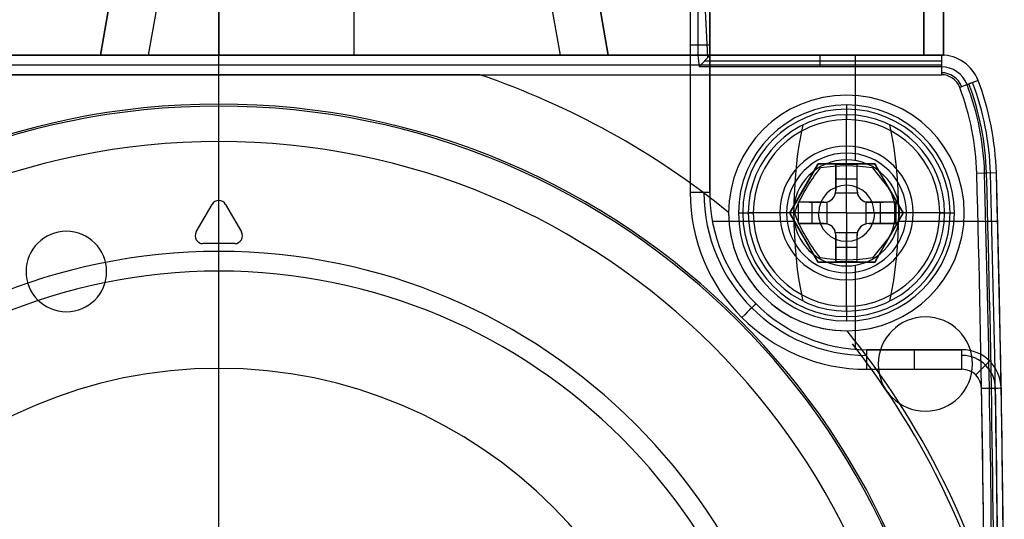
# Model space of a CAD drawing. Extents: x -20 to 20, y -20 to 37.2.
# Tile 8 of 10: x -5.1 to 20, y 8.2 to 20.9. Entities that reach past the tile are written whole.
import ezdxf

# ---------------------------------------------------------------- set-up
doc = ezdxf.new("R2010")
doc.units = 0
doc.layers.add('DEFAULT', color=7, linetype='CONTINUOUS')

msp = doc.modelspace()

# ---------------------------------------------------------------- linework, layer by layer
at = {"layer": 'DEFAULT'}
for p, q in [((17.95, 27.358, 43.5), (17.95, 20, 43.5)), ((18.45, 20, 43), (18.45, 27.358, 43)), ((18.45, 20, 29.5), (18.45, 27.358, 29.5)), ((3.45, 20, 15.5), (3.45, 27.296, 15.5)), ((17.95, 20, 15.5), (17.95, 27.296, 15.5)), ((18.45, 27.296, 16), (18.45, 20, 16)), ((-1.966, 25.955, 44.7), (-3.016, 20, 44.7)), ((-3.016, 20, 43.5), (-1.966, 25.955, 43.5)), ((-3.016, 20, 44.1), (-1.966, 25.955, 44.1)), ((9.916, 20, 44.7), (8.866, 25.955, 44.7)), ((8.866, 25.955, 43.5), (9.916, 20, 43.5)), ((8.866, 25.955, 44.1), (9.916, 20, 44.1)), ((-0.785, 25.747, 43.5), (-1.798, 20, 43.5)), ((8.698, 20, 43.5), (7.685, 25.747, 43.5)), ((0, 24.73, -3.973), (0, 20, -3.5)), ((0, -19.5, -18.5), (0, 24.5, -18.5)), ((12, 24, -18.5), (12, 16.5, -18.5)), ((12.2, 24.03, -3.903), (12.2, 20, -3.5)), ((12.453, 19.949, -3.749), (12.249, 24.025, -3.951)), ((12.5, 24, -18), (12.5, 16.5, -18)), ((12.5, 20, -3.801), (12.5, 24, -4.201)), ((12.5, 24, -10.901), (12.5, 20, -10.901)), ((3.45, 20, 44.7), (3.45, 20.9, 44.7)), ((12.5, 20.25, -18), (12.5, 20.25, -3.826)), ((-18.397, 20, 77), (18.397, 20, 77)), ((-18.397, 20, 74.25), (18.397, 20, 74.25)), ((-12.2, 20, -3.5), (12.2, 20, -3.5)), ((18.397, 20, -3.5), (-11.5, 20, -3.5)), ((18.397, 20), (-11.5, 20)), ((-11.5, 20, -1.75), (18.397, 20, -1.75)), ((-11.5, 20, 71.5), (18.397, 20, 71.5)), ((18.397, 20), (-11.5, 20)), ((18.397, 20, 71.5), (-11.5, 20, 71.5)), ((-1.798, 20, 43.5), (-11.05, 20, 43.5)), ((-11.05, 20, 15.5), (17.95, 20, 15.5)), ((-7.7, 20, 35.75), (-4.55, 20, 35.75)), ((-4.55, 20, 20.5), (-4.55, 20, 38.5)), ((5.45, 20, 19.5), (-3.55, 20, 19.5)), ((-3.55, 20, 39.5), (10.45, 20, 39.5)), ((-3.016, 20, 44.7), (9.916, 20, 44.7)), ((-3.016, 20, 44.7), (-3.016, 20, 43.5)), ((0, 16.299, -3.5), (0, 20, -3.5)), ((0, 19.5, 77.5), (0, 20, 77)), ((0, 20, 77), (0, 20, 71.5)), ((0, 18.75), (0, 20)), ((0, 17.8, 71.5), (0, 20, 71.5)), ((3.448, 20, -3.5), (3.448, 20)), ((3.448, 20, 71.5), (3.448, 20, 39.5)), ((3.448, 20, 19.5), (3.448, 20)), ((6.45, 20, 26.5), (6.45, 20, 20.5)), ((10.45, 20, 27.5), (7.45, 20, 27.5)), ((17.95, 20, 43.5), (8.698, 20, 43.5)), ((9.916, 20, 43.5), (9.916, 20, 44.7)), ((11.45, 20, 38.5), (11.45, 20, 28.5)), ((11.45, 20, 35.75), (14.6, 20, 35.75)), ((12.2, 20, -3.5), (12.23, 19.7, -3.5)), ((12.23, 19.7, -3.5), (12.499, 20, -3.8)), ((12.364, 19.85, -3.65), (18.397, 19.85, -3.65)), ((12.499, 20, -3.8), (12.5, 20, -3.801)), ((18.397, 20, -3.8), (12.499, 20, -3.8)), ((12.5, 20, -16), (12.5, 20, -3.801)), ((12.5, 16.5, -16), (12.5, 20, -16)), ((12.5, 20, -16), (18.397, 20, -16)), ((12.5, 20, -9.9), (18.397, 20, -9.9)), ((15.313, 19.7, -3.5), (15.313, 20, -3.8)), ((15.448, 20, -16), (15.448, 20, -3.8)), ((16.211, 17.311, -16), (16.211, 20, -16)), ((16.3, 20, 35.75), (18.397, 20, 35.75)), ((18.397, 20, -16), (18.397, 20, -3.8)), ((18.397, 20, -3.8), (18.397, 19.7, -3.5)), ((18.397, 20, -3.5), (18.397, 20)), ((18.397, 20, 77), (18.397, 19.5, 77.5)), ((18.397, 20, 71.5), (18.397, 20, 77)), ((18.397, 20), (18.397, 20, 71.5)), ((18.45, 20, 16), (18.45, 20, 43)), ((-18.397, 19.75, 77.25), (18.397, 19.75, 77.25)), ((18.397, 19.7, -3.5), (12.23, 19.7, -3.5)), ((-18.397, 19.5, 77.5), (18.397, 19.5, 77.5)), ((6.642, 19.5, -4.8), (-6.642, 19.5, -4.8)), ((0, 18.7, -4.8), (0, 19.5, -4.8)), ((0, 15, 77.5), (0, 19.5, 77.5)), ((19.331, 19.355, 77), (18.864, 19.177, 77.5)), ((19.331, 19.355, -3.8), (19.051, 19.248, -3.5)), ((19.331, 19.355, -16), (19.331, 19.355, -3.8)), ((19.331, 19.355, -3.5), (19.331, 19.355)), ((19.331, 19.355, 71.5), (19.331, 19.355, 77)), ((19.331, 19.355), (19.331, 19.355, 71.5)), ((15.981, 18.981, 74.1), (15.981, 18.981, 77.5)), ((15.981, 18.481, -17.222), (15.981, 18.481, -16)), ((15.981, 17.231, 77.1), (15.981, 18.356, 77.1)), ((15.259, 17.231, 77.1), (14.537, 15.981, 77.1)), ((14.55, 16.003, 76.419), (15.246, 17.209, 76.419)), ((15.235, 17.189, 75.8), (15.259, 17.231, 77.1)), ((16.702, 17.231, 77.1), (15.259, 17.231, 77.1)), ((15.259, 17.231, 77.1), (15.307, 17.231, 75.8)), ((15.284, 17.231, 76.419), (16.677, 17.231, 76.419)), ((15.981, 17.217, -17.904), (15.711, 17.213, -17.896)), ((15.711, 16.551, -16.749), (15.711, 17.213, -17.896)), ((15.711, 17.213, -17.896), (15.711, 16.551, -18.05)), ((15.981, 17.231, 77.1), (15.981, 17.231, 75.754)), ((16.251, 17.213, -17.896), (15.981, 17.217, -17.904)), ((15.981, 16.482, -16.63), (15.981, 17.217, -17.904)), ((15.981, 15.981, 75.078), (15.981, 17.179, 75.77)), ((16.251, 16.551, -18.05), (16.251, 17.213, -17.896)), ((16.251, 16.551, -16.749), (16.251, 17.213, -17.896)), ((16.642, 17.126, 75.842), (17.063, 16.606, 75.8)), ((16.654, 17.231, 75.8), (16.702, 17.231, 77.1)), ((16.702, 17.231, 77.1), (16.726, 17.189, 75.8)), ((17.424, 15.981, 77.1), (16.702, 17.231, 77.1)), ((16.715, 17.209, 76.435), (17.424, 15.981, 76.435)), ((16.726, 17.189, 75.8), (17.063, 16.606, 75.8)), ((15.711, 16.551, -17.399), (15.711, 16.926, -17.399)), ((15.711, 16.882, -17.988), (15.711, 16.882, -17.322)), ((15.711, 16.85, -17.267), (16.251, 16.85, -17.267)), ((16.251, 16.551, -17.399), (16.251, 16.926, -17.399)), ((16.251, 16.882, -17.988), (16.251, 16.882, -17.322)), ((19.797, 17.001, 77), (19.297, 16.987, 77.5)), ((19.797, 17.001, -3.8), (19.497, 16.993, -3.5)), ((19.797, 17.001, -16), (19.797, 17.001, -3.8)), ((19.797, 17.001), (19.797, 17.001, -3.5)), ((19.797, 17.001, 71.5), (19.797, 17.001, 77)), ((19.797, 17.001), (19.797, 17.001, 71.5)), ((14.904, 16.616, 75.755), (14.904, 16.616, 77.1)), ((15.703, 16.482, -16.63), (15.711, 16.551, -16.749)), ((15.711, 16.551, -16.749), (15.711, 16.551, -18.05)), ((16.251, 16.551, -18.05), (16.251, 16.551, -16.749)), ((16.251, 16.551, -16.749), (16.259, 16.482, -16.63)), ((17.057, 16.616, 75.798), (17.057, 16.616, 77.1)), ((17.063, 16.606, 75.8), (17.424, 15.981, 75.8)), ((12.5, 16.5, -16), (12.5, 16.5, -18)), ((16.259, 16.482, -16.63), (15.703, 16.482, -16.63)), ((-0.577, 15.5, -3.5), (-0.173, 16.199, -3.5)), ((0.173, 16.199, -3.5), (0.577, 15.5, -3.5)), ((14.748, 16.251, -17.896), (14.748, 15.711, -17.896)), ((15.411, 16.251, -16.749), (14.748, 16.251, -17.896)), ((15.035, 16.251, -17.399), (15.411, 16.251, -17.399)), ((15.08, 16.251, -17.988), (15.08, 16.251, -17.322)), ((15.111, 15.711, -17.268), (15.111, 16.251, -17.268)), ((15.411, 16.251, -16.749), (15.479, 16.259, -16.63)), ((15.411, 16.251, -18.05), (15.411, 16.251, -16.749)), ((15.479, 16.259, -16.63), (15.479, 15.703, -16.63)), ((16.482, 15.703, -16.63), (16.482, 16.259, -16.63)), ((16.551, 16.251, -16.749), (16.482, 16.259, -16.63)), ((16.551, 16.251, -16.749), (16.551, 16.251, -18.05)), ((17.213, 16.251, -17.896), (16.551, 16.251, -16.749)), ((16.551, 16.251, -17.399), (16.926, 16.251, -17.399)), ((16.85, 15.711, -17.268), (16.85, 16.251, -17.268)), ((16.882, 16.251, -17.988), (16.882, 16.251, -17.322)), ((17.213, 15.711, -17.896), (17.213, 16.251, -17.896)), ((17.244, 15.668, 75.8), (17.244, 16.293, 75.8)), ((12.981, 15.981, 74.1), (12.981, 15.981, 77.5)), ((13.481, 15.981, -17.222), (13.481, 15.981, -16)), ((14.537, 15.981, 77.1), (13.606, 15.981, 77.1)), ((14.537, 15.981, 77.1), (14.561, 16.022, 75.8)), ((14.537, 15.981, 77.1), (15.259, 14.731, 77.1)), ((14.561, 15.939, 75.8), (14.537, 15.981, 77.1)), ((15.246, 14.753, 76.419), (14.55, 15.959, 76.419)), ((15.981, 15.981, 75.078), (14.658, 15.981, 75.842)), ((15.479, 15.981, -16.63), (14.744, 15.981, -17.904)), ((15.981, 15.981, 75.078), (17.231, 15.981, 75.8)), ((15.981, 15.981, 75.078), (15.981, 14.782, 75.77)), ((17.217, 15.981, -17.904), (16.482, 15.981, -16.63)), ((16.702, 14.731, 77.1), (17.424, 15.981, 77.1)), ((17.424, 15.981, 76.45), (16.714, 14.752, 76.45)), ((17.424, 15.981, 75.8), (17.063, 15.356, 75.8)), ((17.424, 15.981, 75.8), (17.231, 15.981, 75.8)), ((17.424, 15.981, 75.8), (17.424, 15.981, 77.1)), ((18.356, 15.981, 77.1), (17.424, 15.981, 77.1)), ((18.481, 15.981, -16), (18.481, 15.981, -17.222)), ((18.981, 15.981, 77.5), (18.981, 15.981, 74.1)), ((14.649, 15.759, -16), (12.569, 15.759, -16)), ((14.748, 15.711, -17.896), (15.411, 15.711, -16.749)), ((15.411, 15.711, -17.399), (15.035, 15.711, -17.399)), ((15.08, 15.711, -17.988), (15.08, 15.711, -17.322)), ((15.411, 15.711, -16.749), (15.411, 15.711, -18.05)), ((15.411, 15.711, -16.749), (15.479, 15.703, -16.63)), ((16.551, 15.711, -16.749), (16.482, 15.703, -16.63)), ((16.551, 15.711, -18.05), (16.551, 15.711, -16.749)), ((16.551, 15.711, -16.749), (17.213, 15.711, -17.896)), ((16.926, 15.711, -17.399), (16.551, 15.711, -17.399)), ((16.882, 15.711, -17.988), (16.882, 15.711, -17.322)), ((19.83, 15.759, -16), (17.312, 15.759, -16)), ((14.904, 15.345, 75.753), (14.904, 15.345, 77.1)), ((15.711, 15.411, -16.749), (15.703, 15.479, -16.63)), ((15.703, 15.479, -16.63), (16.259, 15.479, -16.63)), ((15.711, 14.748, -17.896), (15.711, 15.411, -16.749)), ((15.711, 15.411, -18.05), (15.711, 15.411, -16.749)), ((15.711, 15.411, -18.05), (15.711, 14.748, -17.896)), ((15.711, 15.035, -17.399), (15.711, 15.411, -17.399)), ((15.981, 14.744, -17.904), (15.981, 15.479, -16.63)), ((16.251, 15.411, -16.749), (16.259, 15.479, -16.63)), ((16.251, 15.411, -16.749), (16.251, 15.411, -18.05)), ((16.251, 14.748, -17.896), (16.251, 15.411, -18.05)), ((16.251, 14.748, -17.896), (16.251, 15.411, -16.749)), ((16.251, 15.035, -17.399), (16.251, 15.411, -17.399)), ((17.063, 15.356, 75.8), (16.642, 14.835, 75.842)), ((17.063, 15.356, 75.8), (16.726, 14.772, 75.8)), ((17.057, 15.345, 75.8), (17.057, 15.345, 77.1)), ((0.404, 15.2, -3.5), (-0.404, 15.2, -3.5)), ((0, 12.025, -3.5), (0, 15.2, -3.5)), ((15.711, 15.112, -17.267), (16.251, 15.112, -17.267)), ((15.711, 15.08, -17.988), (15.711, 15.08, -17.322)), ((16.251, 15.08, -17.988), (16.251, 15.08, -17.322)), ((0, 15, 79.5), (0, 15, 77.5)), ((0, 14.5, 80), (0, 15, 79.5)), ((15.259, 14.731, 77.1), (15.235, 14.772, 75.8)), ((15.259, 14.731, 77.1), (16.702, 14.731, 77.1)), ((15.307, 14.731, 75.8), (15.259, 14.731, 77.1)), ((15.284, 14.731, 76.419), (16.677, 14.731, 76.419)), ((15.711, 14.748, -17.896), (15.981, 14.744, -17.904)), ((15.981, 14.744, -17.904), (16.251, 14.748, -17.896)), ((15.981, 13.606, 77.1), (15.981, 14.731, 77.1)), ((15.981, 14.731, 75.754), (15.981, 14.731, 77.1)), ((16.211, 12.51, -16), (16.211, 14.65, -16)), ((16.702, 14.731, 77.1), (16.654, 14.731, 75.8)), ((16.726, 14.772, 75.8), (16.702, 14.731, 77.1)), ((0, 8.182, 80), (0, 14.5, 80)), ((15.981, 13.481, -17.222), (15.981, 13.481, -16)), ((15.981, 12.981, 74.1), (15.981, 12.981, 77.5)), ((16.133, 12.648, -5), (16.133, 12.648, -3.5)), ((16.5, 12.5, -18), (18.922, 12.5, -18)), ((16.5, 12.5, -16), (16.5, 12.5, -18)), ((18.922, 12.5, -16), (16.5, 12.5, -16)), ((16.5, 12.5, -17), (18.922, 12.5, -17)), ((17.711, 12.5, -18), (17.711, 12.5, -16)), ((18.922, 12.5, -18), (18.922, 12.5, -16)), ((16.5, 12, -18.5), (18.922, 12, -18.5)), ((19.922, 11.517, -18), (19.922, 11.517, -16))]:
    msp.add_line(p, q, dxfattribs=at)
at = {"layer": 'DEFAULT', "extrusion": (-8.88178e-15, 1, 0)}
msp.add_arc((-12, -18, 20.25), 0.5, 180, 270, dxfattribs=at)
at = {"layer": 'DEFAULT', "extrusion": (0, 1, 0)}
for centre, radius, start, end in [((3.55, 20.5, 20), 1, 270, 0), ((-5.45, 20.5, 20), 1, 180, 270), ((-7.45, 26.5, 20), 1, 0, 90), ((-9.95, 23.7, 20), 1.275, 270, 90), ((-9.95, 23.7, 20), 1.275, 90, 270), ((-10.45, 38.5, 20), 1, 90, 180), ((-10.45, 28.5, 20), 1, 180, 270), ((-15.45, 19.7, 20), 1.275, 270, 90), ((-15.45, 36.7, 20), 1.275, 270, 90), ((-15.45, 19.7, 20), 1.275, 90, 270), ((-15.45, 36.7, 20), 1.275, 90, 270), ((-17.95, 43, 20), 0.5, 90, 180), ((-15.981, -14.1, 16.251), 3.991, 278.2114, 287.9836), ((-15.981, 80.668, 14.731), 4.914, 262.1248, 277.8752)]:
    msp.add_arc(centre, radius, start, end, dxfattribs=at)
at = {"layer": 'DEFAULT', "extrusion": (-8.57701e-15, 1, 8.57701e-15)}
msp.add_arc((3.55, 38.5, 20), 1, 0, 90, dxfattribs=at)
at = {"layer": 'DEFAULT', "extrusion": (-7.10543e-15, 1, 7.10543e-15)}
msp.add_arc((-17.95, 16, 20), 0.5, 180, 270, dxfattribs=at)
at = {"layer": 'DEFAULT'}
for centre, radius, start, end in [((18.397, 19, -16), 1, 20.7836, 90), ((18.397, 19, -3.8), 1, 20.7836, 90), ((18.397, 19, -9.9), 1, 20.7836, 90), ((18.397, 19, -3.5), 1, 20.7836, 90), ((18.397, 19), 1, 20.7836, 90), ((18.397, 19, -1.75), 1, 20.7836, 90), ((18.397, 19, 77), 1, 20.7836, 90), ((18.397, 19, 71.5), 1, 20.7836, 90), ((18.397, 19, 74.25), 1, 20.7836, 90), ((18.397, 19, 71.5), 1, 20.7836, 90), ((18.397, 19), 1, 20.7836, 90), ((18.397, 19, 35.75), 1, 20.7836, 90), ((18.397, 19, -3.5), 0.7, 20.7836, 90), ((0, 0, -4.8), 20.6, 50.9404, 71.1916), ((18.397, 19, 77.449), 0.551, 20.7836, 90), ((18.397, 19, 77.5), 0.5, 20.7836, 90), ((12.6, 16.8, -16), 7.2, 1.6026, 20.7836), ((12.6, 16.8, -3.8), 7.2, 1.6026, 20.7836), ((12.6, 16.8, -9.9), 7.2, 1.6026, 20.7836), ((12.6, 16.8, -3.5), 7.2, 1.6026, 20.7836), ((12.6, 16.8), 7.2, 1.6026, 20.7836), ((12.6, 16.8, -1.75), 7.2, 1.6026, 20.7836), ((12.6, 16.8, 77), 7.2, 1.6026, 20.7836), ((12.6, 16.8, 71.5), 7.2, 1.6026, 20.7836), ((12.6, 16.8, 74.25), 7.2, 1.6026, 20.7836), ((12.6, 16.8, 71.5), 7.2, 1.6026, 20.7836), ((12.6, 16.8), 7.2, 1.6026, 20.7836), ((12.6, 16.8, 35.75), 7.2, 1.6026, 20.7836), ((12.6, 16.8, 77.5), 6.7, 1.6026, 20.7836), ((12.6, 16.8, -3.5), 6.9, 1.6026, 20.7836), ((12.6, 16.8, 77.25), 6.95, 1.6026, 20.7836), ((12.6, 16.8, -3.65), 7.05, 1.6026, 20.7836), ((15.981, 15.981, 74.1), 3, 0, 180), ((15.981, 15.981, 77.5), 3, 0, 180), ((15.981, 15.981, 75.8), 3, 0, 180), ((0, 0), 18.75, 0, 180), ((0, 0, -4.8), 18.7, 90, 270), ((0, 0, -4.8), 18.7, 270, 90), ((15.981, 15.981, 76.725), 2.75, 0, 180), ((15.981, 15.981, 76.99), 2.64, 0, 180), ((15.981, 15.981, -17.222), 2.5, 90, 180), ((15.981, 15.981, -16), 2.5, 360, 180), ((15.981, 15.981, -16.611), 2.5, 0, 180), ((15.981, 15.981, 77.1), 2.375, 0, 180), ((15.981, 15.981, -17.222), 2.5, 360, 90), ((0, 0, 71.5), 17.8, 0, 180), ((15.981, 15.981, -3.5), 1.7, 360, 180), ((15.981, 15.981), 1.525, 0, 180), ((15.981, 15.981, 71.5), 1.525, 0, 180), ((15.981, 15.981, -16), 1.35, 90, 270), ((15.981, 15.981, -16), 1.35, 270, 90), ((-498.5, 2.5, 77.5), 518, 360, 1.60261), ((-498.5, 2.5, -3.5), 518.2, 0.39384, 1.60261), ((-498.5, 2.5, 77.25), 518.25, 0, 1.60261), ((-498.5, 2.5, -3.65), 518.35, 0.33599, 1.60261), ((-498.5, 2.5, -16), 518.5, 0.99646, 1.60261), ((-498.5, 2.5, -3.8), 518.5, 0.27171, 1.60261), ((-498.5, 2.5, -10.9), 518.5, 0, 1.60261), ((-498.5, 2.5, -3.5), 518.5, 360, 1.60261), ((-498.5, 2.5), 518.5, 360, 1.60261), ((-498.5, 2.5, -1.75), 518.5, 0, 1.60261), ((-498.5, 2.5, 77), 518.5, 360, 1.60261), ((-498.5, 2.5, 71.5), 518.5, 0, 1.60261), ((-498.5, 2.5, 74.25), 518.5, 0, 1.60261), ((-498.5, 2.5, 71.5), 518.5, 360, 1.60261), ((-498.5, 2.5), 518.5, 360, 1.60261), ((-498.5, 2.5, 35.75), 518.5, 0, 1.60261), ((15.981, 15.981, 75.486), 0.706, 0, 180), ((15.411, 16.551, -17.349), 0.3, 270, 0), ((16.551, 16.551, -17.349), 0.3, 180, 270), ((15.981, 15.981, 75.8), 1.25, 0, 30), ((0, 16.099, -3.5), 0.2, 30, 150), ((16.5, 16.5, -18.5), 4.5, 180, 270), ((16.5, 16.5, -18.354), 4.147, 180, 270), ((16.5, 16.5, -18), 4, 180, 270), ((16.5, 16.5, -16), 4, 180, 270), ((16.5, 16.5, -17), 4, 180, 270), ((15.411, 16.551, -16.63), 0.3, 283.2392, 346.7608), ((16.551, 16.551, -16.63), 0.3, 193.2392, 256.7608), ((15.981, 15.981, -4.8), 3, 179.7117, 270.2883), ((15.981, 15.981, 74.1), 3, 180, 0), ((15.981, 15.981, 77.5), 3, 180, 0), ((15.981, 15.981, 75.8), 3, 180, 0), ((15.981, 15.981, 76.725), 2.75, 180, 360), ((15.981, 15.981, 76.99), 2.64, 180, 0), ((15.981, 15.981, -17.222), 2.5, 180, 270), ((15.981, 15.981, -16), 2.5, 180, 0), ((15.981, 15.981, -16.611), 2.5, 180, 0), ((15.981, 15.981, 77.1), 2.375, 180, 360), ((15.981, 15.981, -3.5), 1.7, 180, 360), ((15.981, 15.981), 1.525, 180, 0), ((15.981, 15.981, 71.5), 1.525, 180, 360), ((15.981, 15.981, 75.495), 0.722, 180, 0), ((15.981, 15.981, -17.222), 2.5, 270, 0), ((15.981, 15.981, 75.8), 1.25, 330, 360), ((15.411, 15.411, -17.349), 0.3, 0, 90), ((15.411, 15.411, -16.63), 0.3, 13.2392, 76.7608), ((16.551, 15.411, -17.349), 0.3, 90, 180), ((16.551, 15.411, -16.63), 0.3, 103.2392, 166.7608), ((-3.882, 14.489, -3.5), 1.025, 0, 180), ((-0.404, 15.4, -3.5), 0.2, 150, 270), ((0.404, 15.4, -3.5), 0.2, 270, 30), ((0, 0, 77.5), 15, 0, 180), ((0, 0, 79.5), 15, 0, 180), ((0, 0, 78.5), 15, 0, 180), ((0, 0, 80), 14.5, 0, 180), ((-3.882, 14.489, -3.5), 1.025, 180, 0), ((17.99, 12.134, -3.5), 1.2, 360, 180), ((0, 0, -4.8), 20.6, 13.9299, 39.0596), ((0, 0, -5), 20.5, 13.0028, 38.0966), ((0, 0, -3.5), 20.5, 13.0028, 38.0966), ((0, 0, -4.25), 20.5, 13.0028, 38.0966), ((18.922, 11.5, -16), 1, 0.9965, 90), ((18.922, 11.5, -18), 1, 0.9965, 90), ((18.922, 11.5, -17), 1, 0.9965, 90), ((18.922, 11.5, -18.354), 0.854, 0.9965, 90), ((17.99, 12.134, -3.5), 1.2, 180, 360), ((0, 0, -3.5), 12.025, 0, 180), ((18.922, 11.5, -18.5), 0.5, 0.9965, 90), ((-498.5, 2.5, -18.5), 518, 0, 0.99646), ((-498.5, 2.5, -18.354), 518.354, 0, 0.99646), ((-498.5, 2.5, -18), 518.5, 0, 0.99646)]:
    msp.add_arc(centre, radius, start, end, dxfattribs=at)
at = {"layer": 'DEFAULT', "extrusion": (1, 2.14846e-14, 3.56955e-14)}
msp.add_arc((18.356, 76.725, 15.981), 0.375, 0, 90, dxfattribs=at)
at = {"layer": 'DEFAULT', "extrusion": (1, -3.3445e-14, 5.93862e-14)}
msp.add_arc((15.981, -14.1, 15.981), 4, 288.0114, 308.6822, dxfattribs=at)
at = {"layer": 'DEFAULT', "extrusion": (0.942891, 4.82824e-16, -0.333102)}
msp.add_arc((15.981, -7.972, 19.765), 4, 235.8841, 304.1159, dxfattribs=at)
at = {"layer": 'DEFAULT', "extrusion": (0.942891, 2.19504e-15, 0.333102)}
msp.add_arc((15.981, -18.618, 10.371), 4, 235.8841, 304.1159, dxfattribs=at)
at = {"layer": 'DEFAULT', "extrusion": (0.866025, -0.5, 8.00447e-15)}
msp.add_arc((21.83, 80.668, 4.599), 4.914, 262.1248, 277.8752, dxfattribs=at)
at = {"layer": 'DEFAULT', "extrusion": (0.696405, -0.40207, -0.594441)}
msp.add_arc((21.83, 66.191, -41.301), 2.497, 254.6418, 285.3582, dxfattribs=at)
at = {"layer": 'DEFAULT', "extrusion": (0, 1, -7.66544e-14)}
msp.add_arc((-15.981, 80.668, 17.231), 4.914, 262.1248, 277.8752, dxfattribs=at)
at = {"layer": 'DEFAULT', "extrusion": (2.16018e-15, 0.804139, 0.594441)}
msp.add_arc((-15.981, 53.215, 58.855), 2.497, 254.6418, 285.3582, dxfattribs=at)
at = {"layer": 'DEFAULT', "extrusion": (0.141083, -0.141083, 0.979893)}
msp.add_arc((22.6, -2.813, -17.806), 0.296, 224.1712, 315.8288, dxfattribs=at)
at = {"layer": 'DEFAULT', "extrusion": (-0.141083, -0.141083, 0.979893)}
msp.add_arc((0, 19.332, -22.315), 0.296, 224.1712, 315.8288, dxfattribs=at)
at = {"layer": 'DEFAULT', "extrusion": (-7.10543e-15, 1, -2.13163e-14)}
msp.add_arc((-12, -18, 16.5), 0.5, 180, 270, dxfattribs=at)
at = {"layer": 'DEFAULT', "extrusion": (2.26e-14, 1, -1.20197e-13)}
msp.add_arc((-15.981, -14.1, 16.251), 3.991, 252.0164, 261.7886, dxfattribs=at)
at = {"layer": 'DEFAULT', "extrusion": (-6.69906e-15, 1, 1.6173e-14)}
msp.add_arc((-13.606, 76.725, 15.981), 0.375, 0, 90, dxfattribs=at)
at = {"layer": 'DEFAULT', "extrusion": (-8.82335e-15, 1, -2.67812e-14)}
msp.add_arc((-15.981, -14.1, 15.981), 4, 288.0115, 308.6822, dxfattribs=at)
at = {"layer": 'DEFAULT', "extrusion": (0.866025, 0.5, 1.20067e-14)}
msp.add_arc((5.849, 80.668, 20.58), 4.914, 262.1248, 277.8752, dxfattribs=at)
at = {"layer": 'DEFAULT', "extrusion": (0.696405, 0.40207, -0.594441)}
msp.add_arc((5.849, 75.691, -28.45), 2.497, 254.6418, 285.3582, dxfattribs=at)
at = {"layer": 'DEFAULT', "extrusion": (-1.42782e-14, 1, 3.94988e-14)}
msp.add_arc((-15.981, -14.1, 15.981), 4, 231.3178, 251.9885, dxfattribs=at)
at = {"layer": 'DEFAULT', "extrusion": (-1.75604e-14, 1, 6.12438e-15)}
msp.add_arc((-18.356, 76.725, 15.981), 0.375, 90, 180, dxfattribs=at)
at = {"layer": 'DEFAULT', "extrusion": (-6.24309e-15, 1, -6.14242e-14)}
msp.add_arc((-15.981, -14.1, 15.711), 3.991, 278.2114, 287.9836, dxfattribs=at)
at = {"layer": 'DEFAULT', "extrusion": (0.141083, 0.141083, 0.979893)}
msp.add_arc((0, -24.959, -13.296), 0.296, 224.1712, 315.8288, dxfattribs=at)
at = {"layer": 'DEFAULT', "extrusion": (-0.141083, 0.141083, 0.979893)}
msp.add_arc((-22.6, -2.813, -17.806), 0.296, 224.1712, 315.8288, dxfattribs=at)
at = {"layer": 'DEFAULT', "extrusion": (-6.24309e-15, 1, 6.14242e-14)}
msp.add_arc((-15.981, -14.1, 15.711), 3.991, 252.0164, 261.7886, dxfattribs=at)
at = {"layer": 'DEFAULT', "extrusion": (9.72082e-15, 0.804139, -0.594441)}
msp.add_arc((-15.981, 72.214, -33.154), 2.497, 254.6418, 285.3582, dxfattribs=at)
at = {"layer": 'DEFAULT', "extrusion": (1, 2.78835e-14, 4.64708e-14)}
msp.add_arc((15.981, -14.1, 15.981), 4, 231.3178, 251.9886, dxfattribs=at)
at = {"layer": 'DEFAULT', "extrusion": (-0.707107, 0.707107, -8.57701e-15)}
msp.add_arc((-18.835, -18), 0.5, 180, 270, dxfattribs=at)
at = {"layer": 'DEFAULT', "extrusion": (1, 3.4308e-14, -3.4308e-14)}
msp.add_arc((13.606, 76.725, 15.981), 0.375, 90, 180, dxfattribs=at)
at = {"layer": 'DEFAULT', "extrusion": (1, 1.42109e-14, 1.42109e-14)}
msp.add_arc((12, -18, 16.5), 0.5, 270, 0, dxfattribs=at)
at = {"layer": 'DEFAULT', "extrusion": (1, 8.88178e-15, 0)}
msp.add_arc((12, -18, 17.711), 0.5, 270, 0, dxfattribs=at)
at = {"layer": 'DEFAULT', "extrusion": (1, -2.13163e-14, 2.13163e-14)}
msp.add_arc((12, -18, 18.922), 0.5, 270, 0, dxfattribs=at)
at = {"layer": 'DEFAULT', "extrusion": (0.713229, -0.700931, 1.99013e-14)}
msp.add_arc((21.965, -18, 5.435), 0.5, 270, 360, dxfattribs=at)
at = {"layer": 'DEFAULT', "extrusion": (-0.017391, 0.999849, 7.02651e-14)}
msp.add_arc((-19.619, -18, 11.169), 0.5, 180, 270, dxfattribs=at)

doc.saveas('drawing.dxf')
